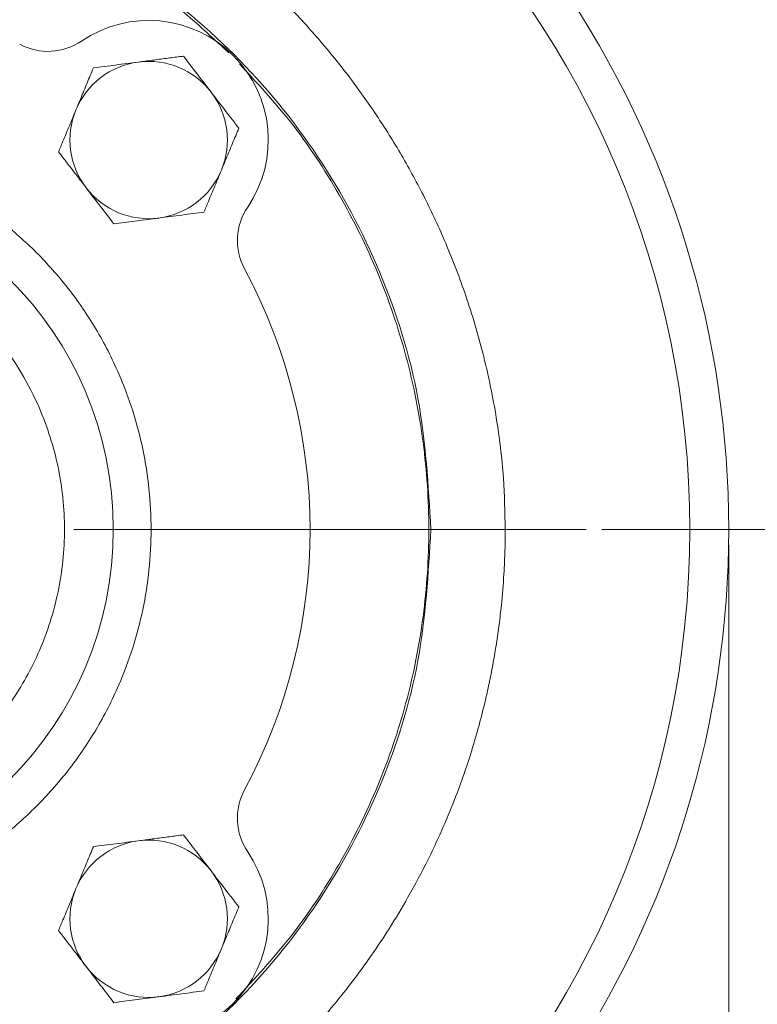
# Model space of a CAD drawing. Header units: inches. Extents: x 0.3 to 33.9, y 0.2 to 21.7.
# Tile 30 of 32: x 27.9 to 30.2, y 10.6 to 13.8. Entities that reach past the tile are written whole.
import ezdxf

# ---------------------------------------------------------------- set-up
doc = ezdxf.new("R2010")
doc.units = ezdxf.units.IN
doc.header["$MEASUREMENT"] = 0
doc.header["$PDSIZE"] = -1
doc.layers.add('SLD-0', color=7, linetype='Continuous', lineweight=15)
doc.styles.add('SLDTEXTSTYLE0', font='TXT', dxfattribs={"width": 0.75})
doc.dimstyles.new('SLDDIMSTYLE0', dxfattribs={"dimtxt": 0.25, "dimasz": 0.13, "dimexe": 0, "dimexo": 0.0625, "dimgap": 0.0625, "dimtad": 0, "dimtih": 1, "dimtoh": 1, "dimrnd": 1e-09, "dimzin": 12, "dimdsep": 46, "dimtxsty": 'SLDTEXTSTYLE0', "dimsah": 1, "dimcen": 0.09, "dimadec": 0, "dimazin": 3, "dimtfac": 1, "dimtofl": 0, "dimtmove": 0, "dimatfit": 3, "dimfxl": 1, "dimfrac": 2, "dimtolj": 1, "dimtzin": 12, "dimarcsym": 0})

# ---------------------------------------------------------------- blocks, each defined once
blk = doc.blocks.new('_D_1')
at = {"layer": 'SLD-0'}
for p, q in [((30.1495, 12.1033), (30.1495, 3.3353)), ((25.8195, 6.9982), (25.8195, 3.3353)), ((27.5054, 3.4971), (27.4546, 3.4971)), ((27.4546, 3.4971), (27.4546, 3.1003)), ((28.4636, 3.4971), (28.5144, 3.4971)), ((28.5144, 3.4971), (28.5144, 3.1003)), ((25.8195, 3.4603), (27.3658, 3.4603)), ((30.1495, 3.4603), (28.6032, 3.4603)), ((27.4546, 3.1003), (27.5054, 3.1003)), ((28.5144, 3.1003), (28.4636, 3.1003))]:
    blk.add_line(p, q, dxfattribs=at)
for points in [[(25.8195, 3.4603), (25.9495, 3.4403), (25.9495, 3.4803)], [(30.1495, 3.4603), (30.0195, 3.4803), (30.0195, 3.4403)]]:
    blk.add_solid(points, dxfattribs=at)
at = {"layer": 'SLD-0', "char_height": 0.25, "attachment_point": 1, "style": 'SLDTEXTSTYLE0'}
for s, insert in [('4.33', (27.5597, 3.8702, 0.0039)), ('110.0', (27.5689, 3.4225, 0.0039))]:
    blk.add_mtext(s, dxfattribs=dict(at, insert=insert))
blk = doc.blocks.new('_D_5')
at = {"layer": 'SLD-0'}
for p, q in [((29.7467, 12.1533), (32.0445, 12.1533)), ((31.9195, 12.1533), (31.9195, 10.4518)), ((31.4404, 10.0778), (31.3896, 10.0778)), ((31.3896, 10.0778), (31.3896, 9.6809)), ((32.3986, 10.0778), (32.4494, 10.0778)), ((32.4494, 10.0778), (32.4494, 9.6809)), ((31.3896, 9.6809), (31.4404, 9.6809)), ((32.4494, 9.6809), (32.3986, 9.6809)), ((31.9195, 7.9287), (31.9195, 9.6301)), ((27.6804, 7.9287), (32.0445, 7.9287))]:
    blk.add_line(p, q, dxfattribs=at)
for points in [[(31.9195, 12.1533), (31.8995, 12.0233), (31.9395, 12.0233)], [(31.9195, 7.9287), (31.9395, 8.0587), (31.8995, 8.0587)]]:
    blk.add_solid(points, dxfattribs=at)
at = {"layer": 'SLD-0', "char_height": 0.25, "attachment_point": 1, "style": 'SLDTEXTSTYLE0'}
for s, insert in [('4.22', (31.4947, 10.4508, -0.3564)), ('107.3', (31.5039, 10.0032, -0.3564))]:
    blk.add_mtext(s, dxfattribs=dict(at, insert=insert))
blk = doc.blocks.new('SW_CENTERMARKSYMBOL_0')
at = {"layer": 'SLD-0', "color": 0}
blk.add_line((1, 0), (2.6272, 0), dxfattribs=at)

msp = doc.modelspace()

# ---------------------------------------------------------------- linework, layer by layer
at = {"color": 7, "linetype": 'Continuous', "lineweight": 15}
for radius in [2.9563, 1.125]:
    msp.add_circle((27.0695, 12.1533), radius, dxfattribs=at)
for centre, radius, start, end in [((27.0695, 12.1533), 3.08, 325.6839, 34.3161), ((28.3069, 13.3907), 0.38, 325.8694, 124.1306), ((27.9871, 13.8625), 0.19, 241.7708, 304.1306), ((28.3069, 13.3907), 0.25, 97.4773, 157.4773), ((28.3069, 13.3907), 0.25, 37.4773, 97.4773), ((28.3069, 13.3907), 0.25, 337.4773, 37.4773), ((28.3069, 13.3907), 0.25, 157.4773, 217.4773), ((28.3069, 13.3907), 0.25, 277.4773, 337.4773), ((28.3069, 13.3907), 0.25, 217.4773, 277.4773), ((28.7788, 13.0709), 0.19, 145.8694, 208.2292), ((27.0695, 12.1533), 1.75, 331.7708, 28.2292), ((28.7788, 11.2357), 0.19, 151.7708, 214.1306), ((28.3069, 10.9158), 0.25, 97.4773, 157.4773), ((28.3069, 10.9158), 0.25, 37.4773, 97.4773), ((28.3069, 10.9158), 0.38, 235.8694, 34.1306), ((28.3069, 10.9158), 0.25, 337.4773, 37.4773), ((28.3069, 10.9158), 0.25, 157.4773, 217.4773), ((28.3069, 10.9158), 0.25, 277.4773, 337.4773), ((28.3069, 10.9158), 0.25, 217.4773, 277.4773)]:
    msp.add_arc(centre, radius, start, end, dxfattribs=at)
for points, knots in [([(29.4396, 12.1533), (29.4396, 12.1527), (29.4396, 12.1469), (29.4395, 12.1254), (29.4387, 12.0786), (29.4354, 12.0041), (29.4289, 11.9249), (29.4204, 11.8513), (29.4118, 11.7905), (29.4017, 11.7303), (29.3901, 11.6705), (29.3758, 11.6058), (29.3583, 11.5365), (29.3393, 11.4701), (29.3184, 11.4041), (29.293, 11.3312), (29.2526, 11.228), (29.1986, 11.1093), (29.1348, 10.9892), (29.0742, 10.8883), (29.02, 10.8066), (28.9669, 10.7326), (28.9106, 10.66), (28.8502, 10.5884), (28.7942, 10.5271), (28.7477, 10.4793), (28.705, 10.4375), (28.6593, 10.3951), (28.603, 10.3458), (28.5408, 10.2949), (28.4803, 10.249), (28.4385, 10.2191), (28.4141, 10.2022), (28.4026, 10.1944), (28.3937, 10.1884), (28.3244, 10.1421), (28.2224, 10.0809), (28.1012, 10.0198), (28.0392, 9.9913), (28.008, 9.9776), (27.9923, 9.9709), (27.9844, 9.9676), (27.9804, 9.966), (27.9785, 9.9651), (27.9775, 9.9647), (27.977, 9.9645), (27.9767, 9.9644), (27.9766, 9.9644), (27.9766, 9.9643), (27.9765, 9.9643), (27.9765, 9.9643), (27.9765, 9.9643), (27.9765, 9.9643), (27.9765, 9.9643), (27.9765, 9.9643), (27.929, 9.9446), (27.8085, 9.8989), (27.6318, 9.8479), (27.4381, 9.8097), (27.2572, 9.7884), (27.0898, 9.7823), (26.9485, 9.7864), (26.8313, 9.7955), (26.7173, 9.81), (26.6125, 9.8283), (26.5108, 9.8506), (26.4061, 9.8781), (26.2876, 9.9155), (26.1657, 9.9616), (26.051, 10.0125), (25.953, 10.062), (25.8717, 10.1076), (25.8062, 10.1475), (25.7585, 10.1787), (25.7226, 10.2032), (25.6932, 10.224), (25.6626, 10.2464), (25.6309, 10.2704), (25.5982, 10.2961), (25.568, 10.3208), (25.5362, 10.3476), (25.5051, 10.3749), (25.4699, 10.4069), (25.4333, 10.4416), (25.3712, 10.5031), (25.2923, 10.5886), (25.2055, 10.6948), (25.1314, 10.796), (25.0636, 10.8987), (24.9988, 11.0085), (24.937, 11.1273), (24.8921, 11.2268), (24.86, 11.3061), (24.8377, 11.3651), (24.8136, 11.4351), (24.7903, 11.5107), (24.7707, 11.5834), (24.7587, 11.6333), (24.7523, 11.6623), (24.7493, 11.6759), (24.7471, 11.6864), (24.7375, 11.733), (24.7237, 11.8116), (24.7094, 11.927), (24.7011, 12.0397), (24.6985, 12.166), (24.7035, 12.2953), (24.7186, 12.449), (24.7457, 12.6113), (24.7876, 12.7802), (24.835, 12.9277), (24.8881, 13.0648), (24.9491, 13.1987), (25.022, 13.3356), (25.1029, 13.4668), (25.1863, 13.5849), (25.2828, 13.7063), (25.3773, 13.8105), (25.4691, 13.8996), (25.5395, 13.9625), (25.6094, 14.0202), (25.6813, 14.0747), (25.7616, 14.1307), (25.8519, 14.1878), (25.9505, 14.2431), (26.0563, 14.2956), (26.1842, 14.3512), (26.3397, 14.4069), (26.5202, 14.4561), (26.7044, 14.4913), (26.89, 14.5121), (27.069, 14.5187), (27.2493, 14.5127), (27.4341, 14.4928), (27.6226, 14.457), (27.8056, 14.4068), (27.953, 14.3533), (28.0676, 14.3034), (28.1504, 14.2632), (28.2294, 14.2208), (28.3086, 14.1741), (28.3909, 14.1206), (28.4806, 14.0565), (28.5716, 13.9842), (28.6615, 13.9049), (28.7558, 13.813), (28.8534, 13.7061), (28.9504, 13.5853), (29.0374, 13.4619), (29.1169, 13.3336), (29.1902, 13.1973), (29.2589, 13.0475), (29.3212, 12.8824), (29.3746, 12.6999), (29.4134, 12.5101), (29.4358, 12.3262), (29.4384, 12.2078), (29.4396, 12.1533)], [0, 0, 0, 0, 0.000119, 0.001163, 0.00435, 0.009551, 0.016209, 0.020369, 0.024495, 0.028588, 0.03267, 0.036787, 0.041963, 0.047069, 0.050725, 0.055915, 0.062639, 0.073073, 0.082211, 0.090055, 0.096783, 0.101985, 0.108441, 0.115297, 0.120886, 0.125168, 0.128752, 0.132941, 0.137735, 0.143839, 0.149148, 0.153055, 0.154207, 0.155142, 0.15586, 0.156363, 0.17196, 0.179802, 0.183734, 0.185703, 0.186688, 0.187181, 0.187427, 0.18755, 0.187612, 0.187643, 0.187658, 0.187666, 0.18767, 0.187672, 0.187673, 0.187673, 0.187673, 0.187673, 0.187674, 0.187674, 0.198047, 0.213652, 0.224703, 0.237839, 0.250349, 0.258441, 0.266345, 0.274063, 0.281594, 0.287795, 0.295071, 0.30342, 0.312844, 0.321339, 0.32872, 0.334988, 0.34014, 0.344178, 0.34648, 0.348906, 0.351456, 0.354128, 0.356925, 0.359844, 0.361989, 0.365313, 0.368184, 0.371578, 0.375497, 0.385808, 0.395024, 0.403146, 0.411093, 0.419856, 0.428851, 0.438078, 0.441865, 0.446107, 0.450805, 0.456779, 0.462077, 0.465979, 0.467131, 0.468066, 0.468786, 0.469291, 0.477664, 0.484877, 0.492732, 0.500461, 0.510336, 0.518807, 0.531614, 0.543478, 0.553885, 0.562839, 0.573114, 0.583539, 0.594118, 0.604183, 0.612676, 0.625387, 0.632522, 0.638483, 0.644407, 0.650798, 0.65668, 0.664143, 0.672343, 0.679475, 0.687966, 0.700451, 0.712765, 0.725645, 0.738245, 0.750398, 0.761744, 0.774608, 0.787852, 0.800402, 0.812831, 0.819461, 0.825602, 0.83139, 0.837537, 0.84414, 0.851191, 0.859759, 0.867567, 0.875371, 0.886317, 0.896726, 0.906602, 0.916745, 0.927148, 0.937813, 0.94996, 0.962715, 0.976106, 0.989011, 1, 1, 1, 1]), ([(28.5619, 13.6677), (28.4976, 13.7272), (28.3651, 13.8499), (28.1358, 14.0004), (27.886, 14.1242), (27.6216, 14.2138), (27.348, 14.2683), (27.0695, 14.2865), (26.7911, 14.2683), (26.5174, 14.2138), (26.253, 14.1243), (26.0033, 14.0003), (25.7787, 13.8534), (25.6505, 13.7349), (25.5904, 13.6794)], [0, 0, 0, 0, 0.079831, 0.164403, 0.248975, 0.333548, 0.41812, 0.502692, 0.587265, 0.671837, 0.756409, 0.840982, 0.925554, 1, 1, 1, 1]), ([(28.2744, 13.6386), (28.2778, 13.639), (28.296, 13.6414), (28.3217, 13.6448), (28.3511, 13.6486), (28.3808, 13.6525), (28.4027, 13.6554), (28.4175, 13.6574)], [0, 0, 0, 0, 0.070045, 0.376579, 0.530814, 0.683096, 1, 1, 1, 1]), ([(28.4175, 13.6574), (28.4318, 13.6388), (28.4606, 13.6012), (28.4903, 13.5624), (28.5053, 13.5428)], [0, 0, 0, 0, 0.495458, 1, 1, 1, 1]), ([(28.076, 13.4865), (28.0785, 13.4925), (28.0835, 13.5046), (28.0953, 13.5331), (28.1114, 13.5719), (28.1247, 13.6038), (28.1313, 13.6198)], [0, 0, 0, 0, 0.134093, 0.268456, 0.632398, 1, 1, 1, 1]), ([(28.1313, 13.6198), (28.1545, 13.6229), (28.2015, 13.629), (28.2499, 13.6354), (28.2744, 13.6386)], [0, 0, 0, 0, 0.495458, 1, 1, 1, 1]), ([(28.5839, 10.6609), (28.6435, 10.7252), (28.7661, 10.8577), (28.9166, 11.087), (29.0405, 11.3368), (29.13, 11.6012), (29.1845, 11.8748), (29.2028, 12.1533), (29.1845, 12.4317), (29.13, 12.7054), (29.0405, 12.9697), (28.9165, 13.2195), (28.7696, 13.4441), (28.6511, 13.5723), (28.5956, 13.6324)], [0, 0, 0, 0, 0.079831, 0.164403, 0.248975, 0.333548, 0.41812, 0.502692, 0.587265, 0.671837, 0.756409, 0.840982, 0.925554, 1, 1, 1, 1]), ([(28.5053, 13.5428), (28.5074, 13.5401), (28.5232, 13.5195), (28.5529, 13.4808), (28.5797, 13.4459), (28.5932, 13.4283)], [0, 0, 0, 0, 0.070076, 0.530777, 1, 1, 1, 1]), ([(28.0207, 13.3531), (28.023, 13.3587), (28.0277, 13.3699), (28.0391, 13.3974), (28.0551, 13.4361), (28.069, 13.4696), (28.076, 13.4865)], [0, 0, 0, 0, 0.128582, 0.257262, 0.626389, 1, 1, 1, 1]), ([(28.5932, 13.4283), (28.5866, 13.4124), (28.5733, 13.3805), (28.5573, 13.3417), (28.5454, 13.3131), (28.5404, 13.301), (28.5379, 13.2949)], [0, 0, 0, 0, 0.3642276, 0.7315435, 0.8656385, 1, 1, 1, 1]), ([(26.1892, 13.0336), (26.2262, 13.0681), (26.3015, 13.1383), (26.4315, 13.2261), (26.5632, 13.2937), (26.6921, 13.3419), (26.8148, 13.3741), (26.941, 13.3939), (27.0695, 13.4005), (27.198, 13.3939), (27.3242, 13.3741), (27.4469, 13.342), (27.5758, 13.2937), (27.7076, 13.2263), (27.837, 13.1377), (27.952, 13.0358), (28.0539, 12.9207), (28.1425, 12.7914), (28.2099, 12.6596), (28.2582, 12.5306), (28.2904, 12.408), (28.3101, 12.2817), (28.3167, 12.1533), (28.3101, 12.0248), (28.2904, 11.8986), (28.2582, 11.7759), (28.2099, 11.647), (28.1425, 11.5151), (28.0539, 11.3858), (27.952, 11.2707), (27.837, 11.1689), (27.7076, 11.0803), (27.5758, 11.0129), (27.4469, 10.9646), (27.3242, 10.9324), (27.198, 10.9127), (27.0695, 10.9061), (26.941, 10.9127), (26.8148, 10.9324), (26.6921, 10.9646), (26.5632, 11.0128), (26.4314, 11.0803), (26.3021, 11.1689), (26.187, 11.2707), (26.0851, 11.3858), (25.9965, 11.5151), (25.9291, 11.647), (25.8808, 11.7759), (25.8486, 11.8986), (25.8289, 12.0248), (25.8223, 12.1533), (25.8289, 12.2817), (25.8486, 12.4079), (25.8808, 12.5306), (25.929, 12.6596), (25.9967, 12.7912), (26.0845, 12.9213), (26.1546, 12.9966), (26.1892, 13.0336)], [0, 0, 0, 0, 0.019408, 0.039416, 0.059988, 0.076068, 0.092152, 0.108574, 0.125, 0.141423, 0.157848, 0.173929, 0.190012, 0.210582, 0.230591, 0.25, 0.269406, 0.289416, 0.309988, 0.326068, 0.342152, 0.358574, 0.375, 0.391423, 0.407848, 0.423929, 0.440012, 0.460582, 0.480591, 0.5, 0.519406, 0.539416, 0.559988, 0.576068, 0.592152, 0.608574, 0.625, 0.641423, 0.657848, 0.673929, 0.690012, 0.710582, 0.730591, 0.75, 0.769406, 0.789416, 0.809988, 0.826068, 0.842152, 0.858574, 0.875, 0.891423, 0.907848, 0.923929, 0.940012, 0.960582, 0.980593, 1, 1, 1, 1]), ([(28.1085, 13.2386), (28.1065, 13.2413), (28.0953, 13.2559), (28.0795, 13.2765), (28.0615, 13.3), (28.0433, 13.3237), (28.0298, 13.3413), (28.0207, 13.3531)], [0, 0, 0, 0, 0.070045, 0.376579, 0.530814, 0.683096, 1, 1, 1, 1]), ([(28.5379, 13.2949), (28.531, 13.2783), (28.5171, 13.2448), (28.4986, 13.2003), (28.4872, 13.1728), (28.4826, 13.1616)], [0, 0, 0, 0, 0.368869, 0.742757, 1, 1, 1, 1]), ([(28.1964, 13.1241), (28.1821, 13.1427), (28.1533, 13.1802), (28.1236, 13.219), (28.1085, 13.2386)], [0, 0, 0, 0, 0.495458, 1, 1, 1, 1]), ([(28.3395, 13.1428), (28.3361, 13.1424), (28.3104, 13.139), (28.262, 13.1327), (28.2184, 13.1269), (28.1964, 13.1241)], [0, 0, 0, 0, 0.070076, 0.530777, 1, 1, 1, 1]), ([(28.4826, 13.1616), (28.4593, 13.1586), (28.4124, 13.1524), (28.3639, 13.146), (28.3395, 13.1428)], [0, 0, 0, 0, 0.495458, 1, 1, 1, 1]), ([(26.3836, 12.8392), (26.4125, 12.8661), (26.4711, 12.9207), (26.5725, 12.9891), (26.675, 13.0418), (26.7755, 13.0794), (26.8711, 13.1045), (26.9694, 13.1198), (27.1027, 13.1267), (27.2358, 13.1129), (27.3635, 13.0794), (27.4835, 13.0345), (27.6195, 12.9593), (27.744, 12.8556), (27.8365, 12.7512), (27.9055, 12.6505), (27.958, 12.5477), (27.9956, 12.4473), (28.0207, 12.3517), (28.0361, 12.2534), (28.0429, 12.12), (28.0292, 11.987), (27.9956, 11.8593), (27.9507, 11.7393), (27.8755, 11.6033), (27.7719, 11.4787), (27.6674, 11.3863), (27.5667, 11.3173), (27.464, 11.2648), (27.3635, 11.2271), (27.2679, 11.2021), (27.1696, 11.1867), (27.0363, 11.1798), (26.9033, 11.1936), (26.7755, 11.2272), (26.6555, 11.2721), (26.5195, 11.3473), (26.395, 11.4509), (26.3026, 11.5553), (26.2335, 11.6561), (26.181, 11.7588), (26.1434, 11.8593), (26.1183, 11.9549), (26.1029, 12.0532), (26.0961, 12.1865), (26.1099, 12.3195), (26.1434, 12.4473), (26.1884, 12.5671), (26.2624, 12.7044), (26.344, 12.7951), (26.3836, 12.8392)], [0, 0, 0, 0, 0.019414, 0.039433, 0.06001, 0.0761, 0.092186, 0.108618, 0.125047, 0.157864, 0.173953, 0.190039, 0.220892, 0.25, 0.269416, 0.289433, 0.31001, 0.3261, 0.342186, 0.358618, 0.375047, 0.407864, 0.423953, 0.440039, 0.470892, 0.5, 0.519416, 0.539433, 0.56001, 0.5761, 0.592186, 0.608618, 0.625047, 0.657864, 0.673953, 0.690039, 0.720892, 0.75, 0.769416, 0.789433, 0.81001, 0.8261, 0.842186, 0.858618, 0.875047, 0.907864, 0.923953, 0.940039, 0.970892, 1, 1, 1, 1]), ([(28.2744, 11.1637), (28.2778, 11.1642), (28.296, 11.1665), (28.3217, 11.1699), (28.3511, 11.1738), (28.3808, 11.1777), (28.4027, 11.1805), (28.4175, 11.1825)], [0, 0, 0, 0, 0.070045, 0.376579, 0.530814, 0.683096, 1, 1, 1, 1]), ([(28.4175, 11.1825), (28.4318, 11.1639), (28.4606, 11.1263), (28.4903, 11.0875), (28.5053, 11.0679)], [0, 0, 0, 0, 0.495458, 1, 1, 1, 1]), ([(28.076, 11.0116), (28.0785, 11.0176), (28.0835, 11.0298), (28.0953, 11.0582), (28.1114, 11.097), (28.1247, 11.1289), (28.1313, 11.1449)], [0, 0, 0, 0, 0.134093, 0.268456, 0.632398, 1, 1, 1, 1]), ([(28.1313, 11.1449), (28.1545, 11.148), (28.2015, 11.1541), (28.2499, 11.1605), (28.2744, 11.1637)], [0, 0, 0, 0, 0.495458, 1, 1, 1, 1]), ([(28.5053, 11.0679), (28.5074, 11.0652), (28.5232, 11.0447), (28.5529, 11.0059), (28.5797, 10.971), (28.5932, 10.9534)], [0, 0, 0, 0, 0.070076, 0.530777, 1, 1, 1, 1]), ([(28.0207, 10.8783), (28.023, 10.8839), (28.0277, 10.895), (28.0391, 10.9225), (28.0551, 10.9612), (28.069, 10.9947), (28.076, 11.0116)], [0, 0, 0, 0, 0.128582, 0.257262, 0.626389, 1, 1, 1, 1]), ([(28.5932, 10.9534), (28.5866, 10.9375), (28.5733, 10.9056), (28.5573, 10.8669), (28.5454, 10.8382), (28.5404, 10.8261), (28.5379, 10.8201)], [0, 0, 0, 0, 0.364228, 0.731544, 0.865639, 1, 1, 1, 1]), ([(28.1085, 10.7637), (28.1065, 10.7664), (28.0953, 10.781), (28.0795, 10.8016), (28.0615, 10.8251), (28.0433, 10.8488), (28.0298, 10.8664), (28.0207, 10.8783)], [0, 0, 0, 0, 0.070045, 0.376579, 0.530814, 0.683096, 1, 1, 1, 1]), ([(28.5379, 10.8201), (28.531, 10.8034), (28.5171, 10.7699), (28.4986, 10.7254), (28.4872, 10.6979), (28.4826, 10.6867)], [0, 0, 0, 0, 0.368869, 0.742757, 1, 1, 1, 1]), ([(28.1964, 10.6492), (28.1821, 10.6678), (28.1533, 10.7053), (28.1236, 10.7441), (28.1085, 10.7637)], [0, 0, 0, 0, 0.495458, 1, 1, 1, 1]), ([(28.4826, 10.6867), (28.4593, 10.6837), (28.4124, 10.6775), (28.3639, 10.6712), (28.3395, 10.668)], [0, 0, 0, 0, 0.495458, 1, 1, 1, 1]), ([(28.3395, 10.668), (28.3361, 10.6675), (28.3104, 10.6641), (28.262, 10.6578), (28.2184, 10.6521), (28.1964, 10.6492)], [0, 0, 0, 0, 0.070076, 0.530777, 1, 1, 1, 1])]:
    msp.add_open_spline(points, degree=3, knots=knots, dxfattribs=at)
msp.add_open_spline([(29.2032, 12.1533), (29.1953, 12.2929), (29.1794, 12.5722), (29.0525, 12.9751), (28.8553, 13.3464), (28.5879, 13.6718), (28.2626, 13.9388), (27.8913, 14.1373), (27.4885, 14.2595), (27.0695, 14.3008), (26.6506, 14.2595), (26.2477, 14.1373), (25.8764, 13.9388), (25.551, 13.6718), (25.2839, 13.3464), (25.0855, 12.9751), (24.9633, 12.5722), (24.922, 12.1533), (24.9633, 11.7343), (25.0855, 11.3315), (25.2839, 10.9602), (25.551, 10.6348), (25.8764, 10.3677), (26.2477, 10.1693), (26.6506, 10.0471), (27.0695, 10.0058), (27.4885, 10.0471), (27.8913, 10.1693), (28.2626, 10.3677), (28.5879, 10.6348), (28.8553, 10.9602), (29.0525, 11.3315), (29.1794, 11.7343), (29.1953, 12.0136), (29.2032, 12.1533)], degree=3, dxfattribs=at)
at = {"layer": 'SLD-0'}
msp.add_point((30.1495, 12.1533), dxfattribs=at)

# ---------------------------------------------------------------- block references
msp.add_blockref('SW_CENTERMARKSYMBOL_0', (27.0695, 12.1533), dxfattribs=at)

# ---------------------------------------------------------------- dimensions: what is measured, and where the dimension line sits
dim = msp.add_linear_dim(base=(25.8195, 3.4603), p1=(30.1495, 12.1533), p2=(25.8195, 7.0482), dimstyle='SLDDIMSTYLE0', dxfattribs=at)
dim.commit()
dim.dimension.update_dxf_attribs({"geometry": '_D_1', "text_midpoint": (27.9845, 3.4603), "dimtype": 160})
dim = msp.add_linear_dim(base=(31.9195, 12.1533), p1=(27.6304, 7.9287), p2=(29.6967, 12.1533), angle=90, dimstyle='SLDDIMSTYLE0', dxfattribs=at)
dim.commit()
dim.dimension.update_dxf_attribs({"geometry": '_D_5', "text_midpoint": (31.9195, 10.041), "dimtype": 160})

doc.saveas('drawing.dxf')
